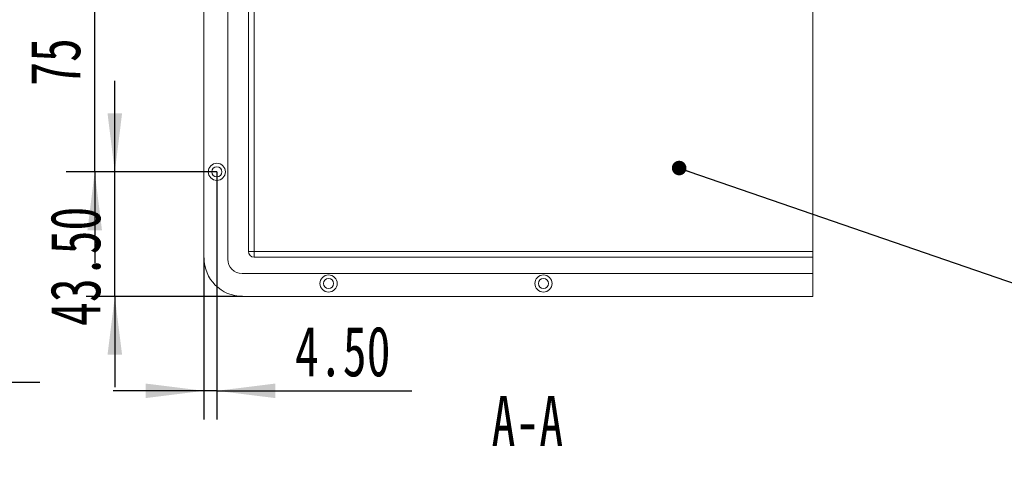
# Model space of a CAD drawing. Header units: millimetres. Extents: x 0 to 658, y -2 to 210.
# Tile 14 of 26: x 173 to 242, y 69 to 101. Entities that reach past the tile are written whole.
import ezdxf

# ---------------------------------------------------------------- set-up
doc = ezdxf.new("R2010")
doc.units = ezdxf.units.MM
doc.layers.add('图框', color=7, linetype='Continuous')
doc.styles.add('SLDTEXTSTYLE0', font='TXT', dxfattribs={"width": 0.7})
doc.styles.add('SLDTEXTSTYLE1', font='TXT', dxfattribs={"width": 0.7, "bigfont": 'bigfont'})
doc.styles.add('SLDTEXTSTYLE4', font='TXT', dxfattribs={"width": 0.628571})
doc.styles.add('SLDTEXTSTYLE5', font='TXT', dxfattribs={"width": 0.623077})
doc.dimstyles.new('SLDDIMSTYLE1', dxfattribs={"dimtxt": 3.5, "dimasz": 4.08, "dimexe": 0, "dimexo": 0.0625, "dimgap": 0.875, "dimtad": 0, "dimtih": 1, "dimtoh": 1, "dimdec": 6, "dimlfac": 5, "dimrnd": 1e-09, "dimzin": 12, "dimdsep": 46, "dimtxsty": 'SLDTEXTSTYLE0', "dimblk1": 'NONE', "dimsah": 1, "dimcen": 0, "dimadec": 0, "dimazin": 3, "dimtfac": 1, "dimtmove": 0, "dimatfit": 3, "dimldrblk": 'NONE', "dimfxl": 0, "dimfrac": 2, "dimtolj": 1, "dimtzin": 12, "dimarcsym": 0})
doc.dimstyles.new('SLDDIMSTYLE2', dxfattribs={"dimtxt": 3.5, "dimasz": 4.08, "dimexe": 0, "dimexo": 0.0625, "dimgap": 0.875, "dimtad": 2, "dimlfac": 5, "dimrnd": 1e-09, "dimzin": 12, "dimdsep": 46, "dimtxsty": 'SLDTEXTSTYLE0', "dimsah": 1, "dimcen": 0.09, "dimadec": 0, "dimazin": 3, "dimtfac": 1, "dimtmove": 0, "dimatfit": 0, "dimfxl": 0, "dimfrac": 2, "dimtolj": 1, "dimtzin": 12, "dimarcsym": 0})
doc.dimstyles.new('SLDDIMSTYLE3', dxfattribs={"dimtxt": 3.5, "dimasz": 4.08, "dimexe": 0, "dimexo": 0.0625, "dimgap": 0.875, "dimtad": 2, "dimlfac": 5, "dimrnd": 1e-09, "dimzin": 4, "dimdsep": 46, "dimtxsty": 'SLDTEXTSTYLE0', "dimsah": 1, "dimcen": 0.09, "dimadec": 0, "dimazin": 1, "dimtfac": 1, "dimtmove": 0, "dimatfit": 0, "dimfxl": 0, "dimfrac": 2, "dimtolj": 1, "dimtzin": 12, "dimarcsym": 0})
doc.dimstyles.new('SLDDIMSTYLE4', dxfattribs={"dimtxt": 0.18, "dimasz": 1.016, "dimexe": 0, "dimexo": 0.0625, "dimgap": 0, "dimtad": 0, "dimtih": 1, "dimtoh": 1, "dimdec": 0, "dimrnd": 1e-09, "dimzin": 0, "dimdsep": 46, "dimtxsty": 'Standard', "dimblk1": 'DOT', "dimblk2": 'DOT', "dimsah": 1, "dimcen": 0.09, "dimadec": 0, "dimazin": 0, "dimtfac": 1.016, "dimtdec": 0, "dimtofl": 0, "dimtmove": 0, "dimatfit": 3, "dimldrblk": 'DOT', "dimfxl": 0, "dimfrac": 2, "dimtolj": 1, "dimtzin": 0, "dimarcsym": 0})

# ---------------------------------------------------------------- blocks, each defined once
blk = doc.blocks.new('SW_SYMBOL_HOLE_DEPTH')
at = {"layer": '图框', "color": 0}
for p, q in [((0, 875), (800, 875)), ((400, 875), (400, 75)), ((100, 555), (400, 75)), ((700, 555), (400, 75))]:
    blk.add_line(p, q, dxfattribs=at)
blk = doc.blocks.new('SW_SYMBOL_HOLE_SINK')
at = {"layer": '图框', "color": 0}
for p, q in [((0, 875), (800, 75)), ((800, 75), (1600, 875))]:
    blk.add_line(p, q, dxfattribs=at)
blk = doc.blocks.new('_D_1')
at = {"layer": '图框'}
for p, q in [((125.18, 98.102), (125.18, 97.592)), ((125.18, 97.592), (125.18, 75.76)), ((125.18, 75.76), (174.225, 75.76))]:
    blk.add_line(p, q, dxfattribs=at)
blk.add_solid([(125.18, 97.592), (124.672, 93.512), (125.688, 93.512)], dxfattribs=at)
at = {"layer": '图框', "xscale": 0.004072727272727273, "yscale": 0.004072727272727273, "zscale": 0.004072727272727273}
for name, p in [('SW_SYMBOL_HOLE_DEPTH', (158.848, 75.119)), ('SW_SYMBOL_HOLE_DEPTH', (154.672, 70.119)), ('SW_SYMBOL_HOLE_SINK', (126.768, 65.119))]:
    blk.add_blockref(name, p, dxfattribs=at)
at = {"layer": '图框', "char_height": 3.5, "attachment_point": 1}
for s, insert, style in [('4 x  M2.5 - 6H', (128.295, 79.344), 'SLDTEXTSTYLE4'), ('3.50', (164.483, 79.344), 'SLDTEXTSTYLE0'), ('%%c', (138.581, 74.344), 'SLDTEXTSTYLE0'), ('2.05', (144.42, 74.344), 'SLDTEXTSTYLE0'), ('4', (160.307, 74.344), 'SLDTEXTSTYLE0'), ('%%c', (133.693, 69.344), 'SLDTEXTSTYLE0'), ('2.55 X 90\\M+1818B, \\M+18BDF\\M+1925B', (139.532, 69.344), 'SLDTEXTSTYLE1')]:
    blk.add_mtext(s, dxfattribs=dict(at, insert=insert, style=style))
blk = doc.blocks.new('_NONE')
blk = doc.blocks.new('_D_7')
at = {"layer": '图框'}
for p, q in [((93.501, 89.696), (93.98, 89.319)), ((93.98, 89.319), (133.093, 58.511)), ((133.093, 58.511), (182.138, 58.511))]:
    blk.add_line(p, q, dxfattribs=at)
blk.add_solid([(93.98, 89.319), (96.871, 86.395), (97.499, 87.193)], dxfattribs=at)
at = {"layer": '图框', "xscale": 0.004072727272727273, "yscale": 0.004072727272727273, "zscale": 0.004072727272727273}
for name, p in [('SW_SYMBOL_HOLE_DEPTH', (168.797, 57.87)), ('SW_SYMBOL_HOLE_DEPTH', (162.585, 52.87)), ('SW_SYMBOL_HOLE_SINK', (134.68, 47.87))]:
    blk.add_blockref(name, p, dxfattribs=at)
at = {"layer": '图框', "char_height": 3.5, "attachment_point": 1}
for s, insert, style in [('12 x  M3 - 6H', (140.282, 62.095), 'SLDTEXTSTYLE5'), ('4', (174.432, 62.095), 'SLDTEXTSTYLE0'), ('%%c', (146.494, 57.095), 'SLDTEXTSTYLE0'), ('2.50', (152.333, 57.095), 'SLDTEXTSTYLE0'), ('4', (168.22, 57.095), 'SLDTEXTSTYLE0'), ('%%c', (141.606, 52.095), 'SLDTEXTSTYLE0'), ('3.05 X 90\\M+1818B, \\M+18BDF\\M+1925B', (147.444, 52.095), 'SLDTEXTSTYLE1')]:
    blk.add_mtext(s, dxfattribs=dict(at, insert=insert, style=style))
blk = doc.blocks.new('SW_NOTE_3')
at = {"layer": '图框', "color": 0, "char_height": 4.23333, "attachment_point": 1, "style": 'SLDTEXTSTYLE1'}
for s, insert in [('\\M+18E9A\\M+191CC\\M+19776\\M+18B81\\M+18146\\M+18C83\\M+18CF5\\M+191C5标\\M+18143\\M+19176\\M+191CC\\M+18143', (0.49, 12.572)), ('\\M+18E9A\\M+18D825mm\\M+18143\\M+18E9A\\M+191CC\\M+190B4\\M+19DF0', (0.49, 5.427))]:
    blk.add_mtext(s, dxfattribs=dict(at, insert=insert))
blk = doc.blocks.new('_D_55')
at = {"layer": '图框'}
for p, q in [((178.049, 105.447), (178.049, 111.797)), ((186.578, 105.447), (176.049, 105.447)), ((178.049, 90.447), (178.049, 105.447)), ((186.578, 90.447), (176.049, 90.447)), ((178.049, 90.447), (178.049, 84.097))]:
    blk.add_line(p, q, dxfattribs=at)
for points in [[(178.049, 105.447), (178.557, 109.527), (177.541, 109.527)], [(178.049, 90.447), (177.541, 86.367), (178.557, 86.367)]]:
    blk.add_solid(points, dxfattribs=at)
at = {"layer": '图框', "insert": (173.537, 96.452), "char_height": 3.5, "attachment_point": 1, "rotation": 90, "style": 'SLDTEXTSTYLE0'}
blk.add_mtext('75', dxfattribs=at)
blk = doc.blocks.new('_D_56')
at = {"layer": '图框'}
for p, q in [((179.453, 90.447), (179.453, 96.797)), ((186.578, 90.447), (177.453, 90.447)), ((179.453, 81.747), (179.453, 90.447)), ((188.378, 81.747), (177.453, 81.747)), ((179.453, 81.747), (179.453, 75.397))]:
    blk.add_line(p, q, dxfattribs=at)
for points in [[(179.453, 90.447), (179.961, 94.527), (178.945, 94.527)], [(179.453, 81.747), (178.945, 77.667), (179.961, 77.667)]]:
    blk.add_solid(points, dxfattribs=at)
at = {"layer": '图框', "insert": (174.941, 79.679), "char_height": 3.5, "attachment_point": 1, "rotation": 90, "style": 'SLDTEXTSTYLE0'}
blk.add_mtext('43.50', dxfattribs=at)
blk = doc.blocks.new('_D_58')
at = {"layer": '图框'}
for p, q in [((186.578, 90.447), (186.578, 73.151)), ((185.678, 84.447), (185.678, 73.151)), ((185.678, 75.151), (179.328, 75.151)), ((186.578, 75.151), (185.678, 75.151)), ((186.578, 75.151), (200.183, 75.151))]:
    blk.add_line(p, q, dxfattribs=at)
for points in [[(185.678, 75.151), (181.598, 75.659), (181.598, 74.643)], [(186.578, 75.151), (190.658, 74.643), (190.658, 75.659)]]:
    blk.add_solid(points, dxfattribs=at)
at = {"layer": '图框', "insert": (192.035, 79.663), "char_height": 3.5, "attachment_point": 1, "style": 'SLDTEXTSTYLE0'}
blk.add_mtext('4.50', dxfattribs=at)
blk = doc.blocks.new('_DOT')
at = {"color": 0, "linetype": 'ByBlock', "lineweight": -2}
blk.add_line((-0.5, 0), (-1, 0), dxfattribs=at)
at = {"color": 0, "linetype": 'ByBlock', "const_width": 0.5}
blk.add_lwpolyline([(-0.25, 0, 1), (0.25, 0, 1)], format="xyb", close=True, dxfattribs=at)

msp = doc.modelspace()

# ---------------------------------------------------------------- linework, layer by layer
at = {"color": 7, "linetype": 'Continuous', "lineweight": 15}
for p, q in [((185.67805021, 84.44742844), (185.67805021, 156.44742832)), ((187.33805149, 156.54742853), (187.33805149, 84.34742973)), ((188.77805202, 84.88742993), (188.77805202, 156.00742833)), ((189.17804985, 156.00742833), (189.17804985, 84.88742993)), ((228.17805066, 84.88742993), (228.17805066, 156.00742833)), ((188.76805036, 94.52760205), (188.77805202, 94.52760205)), ((188.76805036, 93.68235157), (188.77805202, 93.68235157)), ((188.77805202, 93.60343204), (188.76805036, 93.60343204)), ((188.76805036, 93.23421404), (188.77805202, 93.23421404)), ((189.17804985, 84.88742993), (188.77805202, 84.88742993)), ((189.17804985, 84.88742993), (189.17804985, 84.48742912)), ((189.17804985, 84.88742993), (228.17805066, 84.88742993)), ((228.17805066, 84.88742993), (228.17805066, 84.48742912)), ((228.17805066, 84.48742912), (189.17804985, 84.48742912)), ((228.17805066, 83.34743068), (228.17805066, 84.48742912)), ((188.33805054, 83.34743068), (228.17805066, 83.34743068)), ((228.17805066, 83.34743068), (228.17805066, 81.74742744)), ((228.17805066, 81.74742744), (188.37805121, 81.74742744))]:
    msp.add_line(p, q, dxfattribs=at)
for centre, radius in [((186.57805075, 90.44742861), 0.6), ((186.57805075, 90.44742861), 0.35), ((194.37805075, 82.64742861), 0.6), ((209.37805075, 82.64742861), 0.6), ((194.37805075, 82.64742861), 0.35), ((209.37805075, 82.64742861), 0.35)]:
    msp.add_circle(centre, radius, dxfattribs=at)
for centre, radius in [((189.17805075, 84.88742861), 0.4), ((188.37805075, 84.44742861), 2.7), ((188.33805075, 84.34742861), 1)]:
    msp.add_arc(centre, radius, 180, 270, dxfattribs=at)

# ---------------------------------------------------------------- block references
at = {"layer": '图框'}
msp.add_blockref('SW_NOTE_3', (55.04913295, 68.83249804), dxfattribs=at)

# ---------------------------------------------------------------- texts
at = {"layer": '图框', "insert": (208.25513414, 74.80056525), "char_height": 3.5, "attachment_point": 2, "style": 'SLDTEXTSTYLE0'}
msp.add_mtext('A-A', dxfattribs=at)

# ---------------------------------------------------------------- dimensions: what is measured, and where the dimension line sits
at = {"layer": '图框'}
for base, p1, p2, dimstyle, picture, middle in [((178.04866957, 105.44742861), (186.57805075, 90.44742861), (186.57805075, 105.44742861), 'SLDDIMSTYLE2', '_D_55', (178.04866957, 98.4891529)), ((179.45304785, 90.44742861), (188.37805075, 81.74742861), (186.57805075, 90.44742861), 'SLDDIMSTYLE3', '_D_56', (179.45304785, 84.77129943))]:
    dim = msp.add_linear_dim(base=base, p1=p1, p2=p2, angle=90, dimstyle=dimstyle, dxfattribs=at)
    dim.commit()
    dim.dimension.update_dxf_attribs({"geometry": picture, "text_midpoint": middle, "dimtype": 160})
for p1, p2, text, picture, middle in [((125.18035524, 98.10242861), (125.18035524, 97.59242861), '4 x  M2.5 - 6H {\\fGDT;x} 3.50\\P%%c 2.05 {\\fGDT;x} 4\\P{\\fGDT;w}%%c 2.55 X 90°, 近端', '_D_1', (150.496645, 72.33268316)), ((93.50075541, 89.69615306), (93.97995507, 89.31870415), '12 x  M3 - 6H {\\fGDT;x} 4\\P%%c 2.50 {\\fGDT;x} 4\\P{\\fGDT;w}%%c 3.05 X 90°, 近端', '_D_7', (158.40915902, 55.08357956))]:
    dim = msp.add_diameter_dim_2p(p1=p1, p2=p2, text=text, dimstyle='SLDDIMSTYLE1', override={"dimpost": '<>'}, dxfattribs=at)
    dim.commit()
    dim.dimension.update_dxf_attribs({"geometry": picture, "text_midpoint": middle, "dimtype": 163})
dim = msp.add_linear_dim(base=(185.67805075, 75.15098286), p1=(186.57805075, 90.44742861), p2=(185.67805075, 84.44742861), dimstyle='SLDDIMSTYLE3', dxfattribs=at)
dim.commit()
dim.dimension.update_dxf_attribs({"geometry": '_D_58', "text_midpoint": (196.10892781, 75.15098286), "dimtype": 160})

# ---------------------------------------------------------------- leaders
msp.add_leader([(218.85418152, 90.71179209), (250.54046243, 79.79197156)], dimstyle='SLDDIMSTYLE4', dxfattribs=at)

doc.saveas('drawing.dxf')
